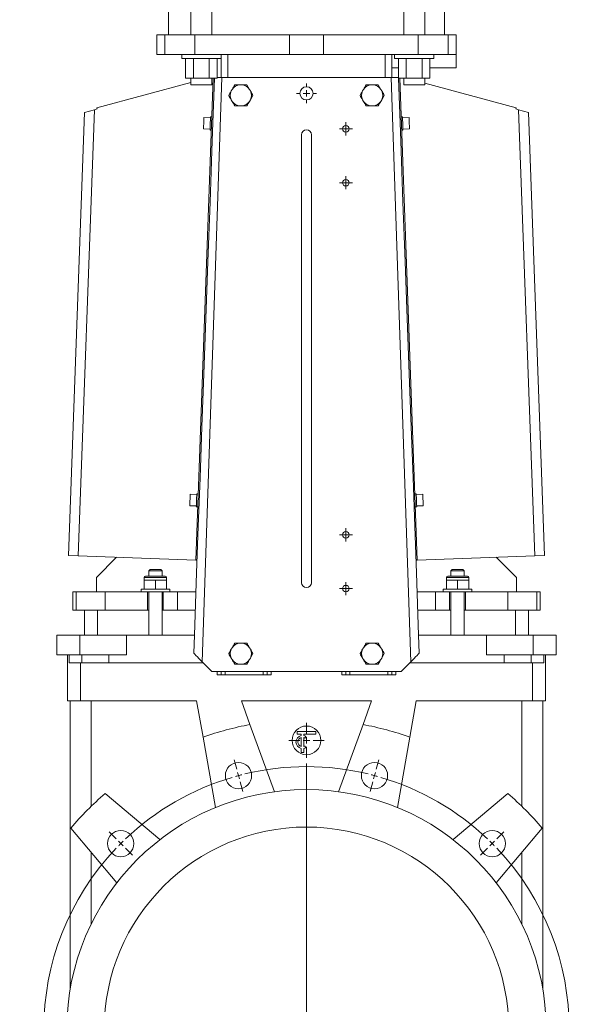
# Model space of a CAD drawing. Header units: millimetres. Extents: x -315 to 438, y 0 to 1758.
# Tile 2 of 4: x -315 to 122, y 598 to 1347. Entities that reach past the tile are written whole.
import ezdxf

# ---------------------------------------------------------------- set-up
doc = ezdxf.new("R2010")
doc.units = ezdxf.units.MM

# ---------------------------------------------------------------- blocks, each defined once
blk = doc.blocks.new('SW_CENTERMARKSYMBOL_0')
at = {"color": 0, "linetype": 'Continuous', "lineweight": 0}
for p, q in [((88.36, 56.59), (86.42, 63.84)), ((141.42, -136.42), (141.42, 61.08)), ((194.48, 56.59), (196.42, 63.84)), ((89.66, 51.76), (89.01, 54.18)), ((193.19, 51.76), (193.83, 54.18)), ((89.66, 51.76), (90.3, 49.35)), ((90.95, 46.93), (92.89, 39.69)), ((191.89, 46.93), (189.95, 39.69)), ((193.19, 51.76), (192.54, 49.35)), ((-3.54, 3.54), (-8.84, 8.84)), ((286.38, 3.54), (291.68, 8.84)), ((0, 0), (-1.77, 1.77)), ((0, 0), (1.77, -1.77)), ((282.84, 0), (281.07, -1.77)), ((282.84, 0), (284.61, 1.77)), ((3.54, -3.54), (8.84, -8.84)), ((279.31, -3.54), (274, -8.84)), ((136.42, -141.42), (-61.08, -141.42)), ((141.42, -141.42), (138.92, -141.42)), ((141.42, -141.42), (141.42, -138.92)), ((141.42, -141.42), (141.42, -143.92)), ((141.42, -141.42), (143.92, -141.42)), ((146.42, -141.42), (343.92, -141.42)), ((141.42, -146.42), (141.42, -343.92)), ((3.54, -279.31), (8.84, -274)), ((279.31, -279.31), (274, -274)), ((0, -282.84), (-1.77, -284.61)), ((0, -282.84), (1.77, -281.07)), ((282.84, -282.84), (281.07, -281.07)), ((282.84, -282.84), (284.61, -284.61)), ((-3.54, -286.38), (-8.84, -291.68)), ((286.38, -286.38), (291.68, -291.68)), ((90.95, -329.78), (92.89, -322.53)), ((191.89, -329.78), (189.95, -322.53)), ((89.66, -334.61), (89.01, -337.02)), ((89.66, -334.61), (90.3, -332.19)), ((193.19, -334.61), (192.54, -332.19)), ((193.19, -334.61), (193.83, -337.02)), ((88.36, -339.44), (86.42, -346.68)), ((194.48, -339.44), (196.42, -346.68))]:
    blk.add_line(p, q, dxfattribs=at)
for start, end in [(76.43239, 103.56761), (106.43239, 133.56761), (105, 105.7162), (104.2838, 105), (75, 75.7162), (74.2838, 75), (46.43239, 73.56761), (135, 135.7162), (134.2838, 135), (45, 45.7162), (44.2838, 45), (136.43239, 223.56761), (316.43239, 43.56761), (224.2838, 225), (225, 225.7162), (314.2838, 315), (315, 315.7162), (226.43239, 253.56761), (286.43239, 313.56761), (254.2838, 255), (255, 255.7162), (256.43239, 283.56761), (284.2838, 285), (285, 285.7162)]:
    blk.add_arc((141.42, -141.42), 200, start, end, dxfattribs=at)
blk = doc.blocks.new('SW_CENTERMARKSYMBOL_1')
at = {"color": 0, "linetype": 'Continuous', "lineweight": 0}
for p, q in [((-2.5, 0), (-5, 0)), ((0, 0), (-2.5, 0)), ((0, 2.5), (0, 5)), ((0, 0), (0, 2.5)), ((0, 0), (0, -2.5)), ((0, 0), (2.5, 0)), ((2.5, 0), (5, 0)), ((0, -2.5), (0, -5))]:
    blk.add_line(p, q, dxfattribs=at)
blk = doc.blocks.new('SW_CENTERMARKSYMBOL_2')
at = {"color": 0, "linetype": 'Continuous', "lineweight": 0}
for p, q in [((-2.5, 0), (-5, 0)), ((0, 0), (-2.5, 0)), ((0, 2.5), (0, 5)), ((0, 0), (0, 2.5)), ((0, 0), (0, -2.5)), ((0, 0), (2.5, 0)), ((2.5, 0), (5, 0)), ((0, -2.5), (0, -5))]:
    blk.add_line(p, q, dxfattribs=at)
blk = doc.blocks.new('SW_CENTERMARKSYMBOL_3')
at = {"color": 0, "linetype": 'Continuous', "lineweight": 0}
for p, q in [((-2.5, 0), (-5, 0)), ((0, 0), (-2.5, 0)), ((0, 2.5), (0, 5)), ((0, 0), (0, 2.5)), ((0, 0), (0, -2.5)), ((0, 0), (2.5, 0)), ((2.5, 0), (5, 0)), ((0, -2.5), (0, -5))]:
    blk.add_line(p, q, dxfattribs=at)
blk = doc.blocks.new('SW_CENTERMARKSYMBOL_4')
at = {"color": 0, "linetype": 'Continuous', "lineweight": 0}
for p, q in [((0, 5), (0, 7.5)), ((-5, 0), (-7.5, 0)), ((0, 0), (-2.5, 0)), ((0, 0), (0, 2.5)), ((0, 0), (0, -2.5)), ((0, 0), (2.5, 0)), ((5, 0), (7.5, 0)), ((0, -5), (0, -7.5))]:
    blk.add_line(p, q, dxfattribs=at)
blk = doc.blocks.new('SW_CENTERMARKSYMBOL_5')
at = {"color": 0, "linetype": 'Continuous', "lineweight": 0}
for p, q in [((-2.5, 0), (-5, 0)), ((0, 0), (-2.5, 0)), ((0, 2.5), (0, 5)), ((0, 0), (0, 2.5)), ((0, 0), (0, -2.5)), ((0, 0), (2.5, 0)), ((2.5, 0), (5, 0)), ((0, -2.5), (0, -5))]:
    blk.add_line(p, q, dxfattribs=at)
blk = doc.blocks.new('SW_CENTERMARKSYMBOL_6')
at = {"color": 0, "linetype": 'Continuous', "lineweight": 0}
for p, q in [((0, 5), (0, 13.4)), ((-5, 0), (-13.4, 0)), ((0, 0), (-2.5, 0)), ((0, 0), (0, 2.5)), ((0, 0), (0, -2.5)), ((0, 0), (2.5, 0)), ((5, 0), (13.4, 0)), ((0, -5), (0, -13.4))]:
    blk.add_line(p, q, dxfattribs=at)

msp = doc.modelspace()

# ---------------------------------------------------------------- linework, layer by layer
at = {"color": 7, "linetype": 'Continuous', "lineweight": 15}
for p, q in [((-201.8, 1714.85), (-201.8, 1335.85)), ((-184.8, 1714.85), (-184.8, 1335.85)), ((-168.8, 1335.85), (-168.8, 1714.85)), ((-22.8, 1714.85), (-22.8, 1335.85)), ((-6.8, 1335.85), (-6.8, 1714.85)), ((8.2, 1335.85), (8.2, 1714.85)), ((-210.8, 1335.85), (-210.8, 1320.85)), ((-210.8, 1335.85), (-204.6, 1335.85)), ((-204.6, 1335.85), (-204.6, 1320.85)), ((-204.6, 1335.85), (-181.84, 1335.85)), ((-181.84, 1335.85), (-181.84, 1320.85)), ((-181.84, 1335.85), (-109.8, 1335.85)), ((-109.8, 1335.85), (-109.8, 1320.85)), ((-109.8, 1335.85), (-83.8, 1335.85)), ((-83.8, 1335.85), (-83.8, 1320.85)), ((-83.8, 1335.85), (-11.76, 1335.85)), ((-11.76, 1335.85), (-11.76, 1320.85)), ((-11.76, 1335.85), (11, 1335.85)), ((11, 1335.85), (11, 1320.85)), ((11, 1335.85), (17.2, 1335.85)), ((17.2, 1335.85), (17.2, 1320.85)), ((-210.8, 1320.85), (-204.6, 1320.85)), ((-204.6, 1320.85), (-181.84, 1320.85)), ((-191.8, 1320.85), (-191.8, 1317.85)), ((-181.84, 1320.85), (-109.8, 1320.85)), ((-161.8, 1317.85), (-161.8, 1320.85)), ((-161.8, 1320.85), (-161.8, 1303.35)), ((-156.8, 1320.85), (-156.8, 1303.35)), ((-109.8, 1320.85), (-83.8, 1320.85)), ((-83.8, 1320.85), (-11.76, 1320.85)), ((-36.8, 1320.85), (-36.8, 1303.35)), ((-31.8, 1320.85), (-31.8, 1303.35)), ((-29.8, 1320.85), (-29.8, 1317.85)), ((-11.76, 1320.85), (11, 1320.85)), ((0.2, 1317.85), (0.2, 1320.85)), ((11, 1320.85), (17.2, 1320.85)), ((17.2, 1320.85), (17.2, 1310.85)), ((-161.8, 1317.85), (-191.8, 1317.85)), ((-188.8, 1303.05), (-188.8, 1317.85)), ((-182.8, 1303.05), (-182.8, 1317.85)), ((-170.8, 1303.05), (-170.8, 1317.85)), ((-164.8, 1303.05), (-164.8, 1317.85)), ((0.2, 1317.85), (-29.8, 1317.85)), ((-26.8, 1303.05), (-26.8, 1317.85)), ((-20.8, 1303.05), (-20.8, 1317.85)), ((-8.8, 1303.05), (-8.8, 1317.85)), ((-2.8, 1303.05), (-2.8, 1317.85)), ((-31.8, 1310.85), (-26.8, 1310.85)), ((-2.8, 1310.85), (17.2, 1310.85)), ((-184.8, 1299.7), (-256.43, 1280.45)), ((-182.8, 1303.05), (-188.8, 1303.05)), ((-184.8, 1303.05), (-184.8, 1297.85)), ((-168.8, 1297.85), (-184.8, 1297.85)), ((-170.8, 1303.05), (-182.8, 1303.05)), ((-181.16, 936.13), (-167.81, 1303.05)), ((-161.16, 1303.35), (-176.16, 858.71)), ((-164.8, 1303.05), (-170.8, 1303.05)), ((-168.8, 1297.85), (-168.8, 1303.05)), ((-164.8, 1303.35), (-161.16, 1303.35)), ((-161.16, 1303.35), (-96.8, 1303.35)), ((-146.16, 1297.85), (-147.44, 1297.85)), ((-140.19, 1294.4), (-142.18, 1297.85)), ((-96.8, 1303.35), (-32.43, 1303.35)), ((-46.16, 1297.85), (-47.44, 1297.85)), ((-40.19, 1294.4), (-42.18, 1297.85)), ((-17.43, 858.71), (-32.43, 1303.35)), ((-32.43, 1303.35), (-26.8, 1303.35)), ((-20.8, 1303.05), (-26.8, 1303.05)), ((-12.43, 936.13), (-25.79, 1303.05)), ((-22.8, 1303.05), (-22.8, 1297.85)), ((-6.8, 1297.85), (-22.8, 1297.85)), ((-8.8, 1303.05), (-20.8, 1303.05)), ((-2.8, 1303.05), (-8.8, 1303.05)), ((-6.8, 1297.85), (-6.8, 1303.05)), ((-6.8, 1299.16), (62.83, 1280.45)), ((-153.41, 1294.4), (-154.05, 1293.29)), ((-139.55, 1293.29), (-140.19, 1294.4)), ((-139.55, 1286.4), (-137.56, 1289.85)), ((-53.41, 1294.4), (-54.05, 1293.29)), ((-39.55, 1293.29), (-40.19, 1294.4)), ((-39.55, 1286.4), (-37.56, 1289.85)), ((-154.05, 1286.4), (-153.41, 1285.29)), ((-147.44, 1281.84), (-146.16, 1281.84)), ((-140.19, 1285.29), (-139.55, 1286.4)), ((-54.05, 1286.4), (-53.41, 1285.29)), ((-47.44, 1281.84), (-46.16, 1281.84)), ((-40.19, 1285.29), (-39.55, 1286.4)), ((-278.01, 939.65), (-265.74, 1276.91)), ((-270.52, 939.38), (-258.16, 1278.94)), ((-265.74, 1276.91), (-258.16, 1278.94)), ((-256.17, 1279.48), (-258.16, 1278.94)), ((-256.43, 1280.45), (-256.17, 1279.48)), ((62.83, 1280.45), (62.57, 1279.48)), ((62.57, 1279.48), (64.56, 1278.94)), ((76.92, 939.38), (64.56, 1278.94)), ((64.56, 1278.94), (72.14, 1276.91)), ((84.42, 939.65), (72.14, 1276.91)), ((-169.91, 1272.8), (-174.91, 1272.98)), ((-168.89, 1273.4), (-169.89, 1273.44)), ((-23.71, 1273.44), (-24.71, 1273.4)), ((-18.69, 1272.98), (-23.69, 1272.8)), ((-175.23, 1264.27), (-170.23, 1264.08)), ((-170.25, 1263.44), (-169.25, 1263.41)), ((-100.55, 918.85), (-100.55, 1259.85)), ((-93.05, 1259.85), (-93.05, 918.85)), ((-24.34, 1263.41), (-23.34, 1263.44)), ((-23.37, 1264.08), (-18.37, 1264.27)), ((-180.35, 985.99), (-185.35, 986.17)), ((-179.33, 986.59), (-180.33, 986.63)), ((-13.27, 986.63), (-14.27, 986.59)), ((-8.25, 986.17), (-13.25, 985.99)), ((-185.66, 977.46), (-180.67, 977.27)), ((-180.69, 976.63), (-179.69, 976.6)), ((-13.91, 976.6), (-12.91, 976.63)), ((-12.93, 977.27), (-7.93, 977.46)), ((-270.52, 939.38), (-278.01, 939.65)), ((-181.16, 936.13), (-270.52, 939.38)), ((-241.33, 938.31), (-256.8, 922.85)), ((-12.43, 936.13), (76.92, 939.38)), ((63.2, 922.85), (47.73, 938.31)), ((76.92, 939.38), (84.42, 939.65)), ((-180.16, 936.09), (-181.16, 936.13)), ((-13.43, 936.09), (-12.43, 936.13)), ((-256.8, 911.85), (-256.8, 922.85)), ((-220.3, 922.85), (-220.3, 920.85)), ((-219.3, 923.85), (-211.8, 923.85)), ((-215.8, 928.85), (-216.8, 927.85)), ((-216.8, 927.85), (-216.8, 923.85)), ((-211.8, 927.85), (-216.8, 927.85)), ((-215.8, 928.85), (-211.8, 928.85)), ((-211.8, 928.85), (-207.8, 928.85)), ((-206.8, 927.85), (-211.8, 927.85)), ((-211.8, 923.85), (-204.3, 923.85)), ((-206.8, 927.85), (-207.8, 928.85)), ((-206.8, 923.85), (-206.8, 927.85)), ((-203.3, 920.85), (-203.3, 922.85)), ((-180.52, 926.35), (-182.12, 878.85)), ((-13.08, 926.35), (-11.48, 878.85)), ((9.7, 922.85), (9.7, 920.85)), ((10.7, 923.85), (18.2, 923.85)), ((14.2, 928.85), (13.2, 927.85)), ((13.2, 927.85), (13.2, 923.85)), ((18.2, 927.85), (13.2, 927.85)), ((14.2, 928.85), (18.2, 928.85)), ((18.2, 928.85), (22.2, 928.85)), ((23.2, 927.85), (18.2, 927.85)), ((18.2, 923.85), (25.7, 923.85)), ((23.2, 927.85), (22.2, 928.85)), ((23.2, 923.85), (23.2, 927.85)), ((26.7, 920.85), (26.7, 922.85)), ((63.2, 911.85), (63.2, 922.85)), ((-220.3, 920.85), (-220.3, 913.85)), ((-220.3, 920.85), (-216.05, 920.85)), ((-216.05, 920.85), (-211.8, 920.85)), ((-211.8, 920.85), (-211.8, 913.85)), ((-211.8, 920.85), (-207.55, 920.85)), ((-207.55, 920.85), (-203.3, 920.85)), ((-203.3, 920.85), (-203.3, 913.85)), ((9.7, 920.85), (9.7, 913.85)), ((13.95, 920.85), (9.7, 920.85)), ((18.2, 920.85), (13.95, 920.85)), ((18.2, 920.85), (18.2, 913.85)), ((22.45, 920.85), (18.2, 920.85)), ((26.7, 920.85), (22.45, 920.85)), ((26.7, 920.85), (26.7, 913.85)), ((-274.8, 911.85), (-274.8, 897.85)), ((-274.8, 911.85), (-272.09, 911.85)), ((-272.09, 911.85), (-272.09, 897.85)), ((-272.09, 911.85), (-250.1, 911.85)), ((-250.1, 911.85), (-250.1, 897.85)), ((-250.1, 911.85), (-217.8, 911.85)), ((-222.8, 913.85), (-222.8, 911.85)), ((-222.8, 913.85), (-200.8, 913.85)), ((-217.8, 911.85), (-217.8, 897.85)), ((-217.8, 911.85), (-205.8, 911.85)), ((-216.8, 911.85), (-216.8, 878.85)), ((-206.8, 878.85), (-206.8, 911.85)), ((-205.8, 911.85), (-205.8, 897.85)), ((-205.8, 911.85), (-195.11, 911.85)), ((-200.8, 911.85), (-200.8, 913.85)), ((-195.11, 911.85), (-195.11, 897.85)), ((-195.11, 911.85), (-181.01, 911.85)), ((-12.59, 911.85), (1.52, 911.85)), ((1.52, 911.85), (1.52, 897.85)), ((1.52, 911.85), (12.2, 911.85)), ((7.2, 913.85), (7.2, 911.85)), ((29.2, 913.85), (7.2, 913.85)), ((12.2, 911.85), (12.2, 897.85)), ((24.2, 911.85), (12.2, 911.85)), ((13.2, 911.85), (13.2, 878.85)), ((23.2, 878.85), (23.2, 911.85)), ((24.2, 911.85), (56.5, 911.85)), ((24.2, 911.85), (24.2, 897.85)), ((29.2, 911.85), (29.2, 913.85)), ((56.5, 911.85), (56.5, 897.85)), ((56.5, 911.85), (78.49, 911.85)), ((78.49, 911.85), (78.49, 897.85)), ((78.49, 911.85), (81.2, 911.85)), ((81.2, 897.85), (81.2, 911.85)), ((-274.8, 897.85), (-272.09, 897.85)), ((-272.09, 897.85), (-250.1, 897.85)), ((-265.8, 897.85), (-265.8, 878.85)), ((-255.8, 897.85), (-255.8, 878.85)), ((-250.1, 897.85), (-217.8, 897.85)), ((-217.8, 897.85), (-216.8, 897.85)), ((-206.8, 897.85), (-205.8, 897.85)), ((-205.8, 897.85), (-195.11, 897.85)), ((-195.11, 897.85), (-181.48, 897.85)), ((-12.12, 897.85), (1.52, 897.85)), ((1.52, 897.85), (12.2, 897.85)), ((12.2, 897.85), (13.2, 897.85)), ((23.2, 897.85), (24.2, 897.85)), ((24.2, 897.85), (56.5, 897.85)), ((56.5, 897.85), (78.49, 897.85)), ((62.2, 897.85), (62.2, 878.85)), ((72.2, 897.85), (72.2, 878.85)), ((78.49, 897.85), (81.2, 897.85)), ((-286.8, 863.85), (-286.8, 878.85)), ((-286.8, 878.85), (-269.32, 878.85)), ((-269.32, 863.85), (-269.32, 878.85)), ((-269.32, 878.85), (-233.8, 878.85)), ((-233.8, 863.85), (-233.8, 878.85)), ((-233.8, 878.85), (-182.12, 878.85)), ((-182.12, 878.85), (-182.58, 865.13)), ((-11.48, 878.85), (-11.01, 865.13)), ((-11.48, 878.85), (40.2, 878.85)), ((40.2, 863.85), (40.2, 878.85)), ((40.2, 878.85), (75.72, 878.85)), ((75.72, 863.85), (75.72, 878.85)), ((75.72, 878.85), (93.2, 878.85)), ((93.2, 863.85), (93.2, 878.85)), ((-146.16, 872.85), (-147.44, 872.85)), ((-46.16, 872.85), (-47.44, 872.85)), ((-286.8, 863.85), (-269.32, 863.85)), ((-278.8, 828.85), (-278.8, 863.85)), ((-277.39, 857.85), (-277.39, 863.85)), ((-269.32, 863.85), (-269.16, 863.85)), ((-267.88, 863.85), (-269.16, 863.85)), ((-267.88, 857.85), (-267.88, 863.85)), ((-247.4, 863.85), (-267.88, 863.85)), ((-233.8, 863.85), (-247.4, 863.85)), ((-247.4, 857.85), (-247.4, 863.85)), ((-153.41, 869.4), (-154.05, 868.29)), ((-139.55, 868.29), (-140.19, 869.4)), ((-139.55, 861.4), (-137.56, 864.85)), ((-53.41, 869.4), (-54.05, 868.29)), ((-39.55, 868.29), (-40.19, 869.4)), ((-39.55, 861.4), (-37.56, 864.85)), ((53.8, 863.85), (40.2, 863.85)), ((53.8, 857.85), (53.8, 863.85)), ((74.28, 863.85), (53.8, 863.85)), ((74.28, 857.85), (74.28, 863.85)), ((75.56, 863.85), (74.28, 863.85)), ((75.56, 863.85), (75.72, 863.85)), ((75.72, 863.85), (93.2, 863.85)), ((83.79, 863.85), (83.79, 857.85)), ((85.2, 828.85), (85.2, 863.85)), ((-267.88, 857.85), (-277.39, 857.85)), ((-268.8, 828.85), (-268.8, 857.85)), ((-247.4, 857.85), (-267.88, 857.85)), ((-175.3, 857.85), (-247.4, 857.85)), ((-168.8, 851.35), (-176.16, 858.71)), ((-154.05, 861.4), (-153.41, 860.29)), ((-147.44, 856.84), (-146.16, 856.84)), ((-140.19, 860.29), (-139.55, 861.4)), ((-54.05, 861.4), (-53.41, 860.29)), ((-47.44, 856.84), (-46.16, 856.84)), ((-40.19, 860.29), (-39.55, 861.4)), ((-17.43, 858.71), (-24.8, 851.35)), ((53.8, 857.85), (-18.3, 857.85)), ((74.28, 857.85), (53.8, 857.85)), ((83.79, 857.85), (74.28, 857.85)), ((75.2, 828.85), (75.2, 857.85)), ((-168.8, 851.35), (-24.8, 851.35)), ((-161.8, 848.85), (-164.8, 848.85)), ((-161.8, 848.85), (-161.8, 851.35)), ((-158.8, 848.85), (-161.8, 848.85)), ((-158.8, 848.85), (-158.8, 851.35)), ((-129.8, 848.85), (-158.8, 848.85)), ((-129.8, 848.85), (-129.8, 851.35)), ((-126.8, 848.85), (-129.8, 848.85)), ((-126.8, 848.85), (-126.8, 851.35)), ((-123.8, 848.85), (-126.8, 848.85)), ((-66.8, 848.85), (-69.8, 848.85)), ((-66.8, 848.85), (-66.8, 851.35)), ((-63.8, 848.85), (-66.8, 848.85)), ((-63.8, 848.85), (-63.8, 851.35)), ((-34.8, 848.85), (-63.8, 848.85)), ((-34.8, 848.85), (-34.8, 851.35)), ((-31.8, 848.85), (-34.8, 848.85)), ((-31.8, 848.85), (-31.8, 851.35)), ((-28.8, 848.85), (-31.8, 848.85)), ((-268.8, 828.85), (-278.8, 828.85)), ((-276.8, 608.95), (-276.8, 828.85)), ((-180.42, 828.85), (-268.8, 828.85)), ((-260.8, 748.55), (-260.8, 828.85)), ((-180.42, 828.85), (-175.56, 801.31)), ((-47.24, 828.85), (-146.36, 828.85)), ((-139.82, 810.89), (-146.36, 828.85)), ((-47.24, 828.85), (-53.77, 810.89)), ((-18.04, 801.31), (-13.18, 828.85)), ((75.2, 828.85), (-13.18, 828.85)), ((67.2, 748.55), (67.2, 828.85)), ((85.2, 828.85), (75.2, 828.85)), ((83.2, 608.95), (83.2, 828.85)), ((-121.19, 759.71), (-139.82, 810.89)), ((-53.77, 810.89), (-72.4, 759.71)), ((-103.8, 803.58), (-103.8, 805.58)), ((-103.8, 805.58), (-89.8, 805.58)), ((-100.8, 803.58), (-103.8, 803.58)), ((-100.8, 802.48), (-100.8, 803.58)), ((-89.8, 803.58), (-98.8, 803.58)), ((-98.8, 802.48), (-98.8, 803.58)), ((-89.8, 805.58), (-89.8, 803.58)), ((-175.56, 801.31), (-166.1, 747.67)), ((-100.8, 794.22), (-100.8, 800.93)), ((-98.8, 794.22), (-98.8, 800.93)), ((-97.3, 801.91), (-98.05, 800.61)), ((-97.3, 793.25), (-98.05, 794.55)), ((-27.49, 747.67), (-18.04, 801.31)), ((-100.8, 789.58), (-100.8, 792.68)), ((-100.8, 789.58), (-98.8, 789.58)), ((-98.8, 789.58), (-98.8, 792.68)), ((-208.36, 723.28), (-250.08, 758.29)), ((56.48, 758.29), (14.76, 723.28)), ((-276.24, 732.13), (-241.23, 690.4)), ((47.64, 690.4), (82.65, 732.13)), ((-260.8, 658.91), (-260.8, 713.72)), ((67.2, 658.91), (67.2, 713.72))]:
    msp.add_line(p, q, dxfattribs=at)
at = {"color": 8, "linetype": 'Continuous', "lineweight": 15}
for p, q in [((-211.8, 922.85), (-220.3, 922.85)), ((-203.3, 922.85), (-211.8, 922.85)), ((18.2, 922.85), (9.7, 922.85)), ((26.7, 922.85), (18.2, 922.85)), ((-164.8, 848.85), (-164.8, 851.35)), ((-123.8, 848.85), (-123.8, 851.35)), ((-69.8, 848.85), (-69.8, 851.35)), ((-28.8, 848.85), (-28.8, 851.35))]:
    msp.add_line(p, q, dxfattribs=at)
at = {"color": 7, "linetype": 'Continuous', "lineweight": 15, "flags": 128}
for points in [[(-180.52, 926.35), (-179.23, 961.72), (-177.88, 998.79), (-176.47, 1037.53), (-175, 1077.9), (-173.47, 1119.89), (-171.89, 1163.45), (-170.25, 1208.57), (-168.55, 1255.22), (-166.81, 1303.05)], [(-26.79, 1303.05), (-25.05, 1255.22), (-23.35, 1208.57), (-21.71, 1163.45), (-20.12, 1119.89), (-18.59, 1077.9), (-17.12, 1037.53), (-15.71, 998.79), (-14.37, 961.72), (-13.08, 926.35)], [(-174.91, 1272.98), (-174.91, 1272.8), (-174.93, 1272.29), (-174.96, 1271.48), (-175, 1270.43), (-175.04, 1269.24), (-175.09, 1268), (-175.13, 1266.81), (-175.17, 1265.77), (-175.2, 1264.96), (-175.22, 1264.44), (-175.23, 1264.27), (-175.23, 1264.27)], [(-169.89, 1273.44), (-169.89, 1273.25), (-169.91, 1272.71), (-169.95, 1271.85), (-169.99, 1270.74), (-170.03, 1269.46), (-170.08, 1268.1), (-170.13, 1266.77), (-170.17, 1265.56), (-170.21, 1264.57), (-170.24, 1263.86), (-170.25, 1263.49), (-170.25, 1263.44)], [(-23.71, 1273.44), (-23.7, 1273.25), (-23.68, 1272.71), (-23.65, 1271.85), (-23.61, 1270.74), (-23.56, 1269.46), (-23.51, 1268.1), (-23.47, 1266.77), (-23.42, 1265.56), (-23.39, 1264.57), (-23.36, 1263.86), (-23.35, 1263.49), (-23.34, 1263.44)], [(-18.69, 1272.98), (-18.68, 1272.8), (-18.66, 1272.29), (-18.63, 1271.48), (-18.6, 1270.43), (-18.55, 1269.24), (-18.51, 1268), (-18.46, 1266.81), (-18.43, 1265.77), (-18.4, 1264.96), (-18.38, 1264.44), (-18.37, 1264.27), (-18.37, 1264.27)], [(-185.35, 986.17), (-185.35, 985.99), (-185.37, 985.48), (-185.4, 984.67), (-185.44, 983.62), (-185.48, 982.43), (-185.53, 981.19), (-185.57, 980), (-185.61, 978.96), (-185.64, 978.15), (-185.66, 977.63), (-185.66, 977.46), (-185.66, 977.46)], [(-180.33, 986.63), (-180.33, 986.44), (-180.35, 985.9), (-180.38, 985.04), (-180.42, 983.93), (-180.47, 982.65), (-180.52, 981.29), (-180.57, 979.96), (-180.61, 978.75), (-180.65, 977.76), (-180.67, 977.05), (-180.69, 976.68), (-180.69, 976.63)], [(-13.27, 986.63), (-13.26, 986.44), (-13.24, 985.9), (-13.21, 985.04), (-13.17, 983.93), (-13.13, 982.65), (-13.08, 981.29), (-13.03, 979.96), (-12.98, 978.75), (-12.95, 977.76), (-12.92, 977.05), (-12.91, 976.68), (-12.91, 976.63)], [(-8.25, 986.17), (-8.24, 985.99), (-8.23, 985.48), (-8.2, 984.67), (-8.16, 983.62), (-8.11, 982.43), (-8.07, 981.19), (-8.03, 980), (-7.99, 978.96), (-7.96, 978.15), (-7.94, 977.63), (-7.93, 977.46), (-7.93, 977.46)], [(-176.16, 858.71), (-177.47, 860.02), (-178.73, 861.28), (-179.91, 862.46), (-180.97, 863.52), (-181.87, 864.42), (-182.58, 865.13)], [(-11.01, 865.13), (-11.73, 864.42), (-12.63, 863.52), (-13.69, 862.46), (-14.86, 861.28), (-16.13, 860.02), (-17.43, 858.71)]]:
    msp.add_lwpolyline(points, dxfattribs=at)
at = {"color": 7, "linetype": 'Continuous', "lineweight": 15}
for centre, radius in [((-96.8, 1291.35), 5), ((-66.8, 1264.35), 2.5), ((-66.8, 1223.35), 2.5), ((-66.8, 955.35), 2.5), ((-66.8, 914.35), 2.5), ((-96.8, 798.85), 10.9), ((-148.56, 772.03), 10), ((-45.03, 772.03), 10), ((-96.8, 578.85), 182.5), ((-96.8, 578.85), 154), ((-238.22, 720.27), 10), ((44.62, 720.27), 10)]:
    msp.add_circle(centre, radius, dxfattribs=at)
for centre, radius, start, end in [((-146.8, 1289.85), 8.03, 94.56713, 145.43287), ((-146.8, 1289.85), 8.03, 34.56713, 85.43287), ((-46.8, 1289.85), 8.03, 94.56713, 145.43287), ((-46.8, 1289.85), 8.03, 34.56713, 85.43287), ((-146.8, 1289.85), 8.03, 154.56713, 205.43287), ((-146.8, 1289.85), 8.03, 334.56713, 25.43287), ((-46.8, 1289.85), 8.03, 154.56713, 205.43287), ((-46.8, 1289.85), 8.03, 334.56713, 25.43287), ((-146.8, 1289.85), 8.03, 214.56713, 265.43287), ((-146.8, 1289.85), 8.03, 274.56713, 325.43287), ((-46.8, 1289.85), 8.03, 214.56713, 265.43287), ((-46.8, 1289.85), 8.03, 274.56713, 325.43287), ((-96.8, 1259.85), 3.75, 0, 180), ((-219.3, 922.85), 1, 90, 180), ((-204.3, 922.85), 1, 0, 90), ((10.7, 922.85), 1, 90, 180), ((25.7, 922.85), 1, 0, 90), ((-96.8, 918.85), 3.75, 180, 0), ((-146.8, 864.85), 8.03, 94.56713, 145.43287), ((-146.8, 864.85), 8.03, 34.56713, 85.43287), ((-46.8, 864.85), 8.03, 94.56713, 145.43287), ((-46.8, 864.85), 8.03, 34.56713, 85.43287), ((-146.8, 864.85), 8.03, 154.56713, 205.43287), ((-146.8, 864.85), 8.03, 334.56713, 25.43287), ((-46.8, 864.85), 8.03, 154.56713, 205.43287), ((-46.8, 864.85), 8.03, 334.56713, 25.43287), ((-146.8, 864.85), 8.03, 214.56713, 265.43287), ((-146.8, 864.85), 8.03, 274.56713, 325.43287), ((-46.8, 864.85), 8.03, 214.56713, 265.43287), ((-46.8, 864.85), 8.03, 274.56713, 325.43287), ((-96.8, 578.85), 236, 100.50398, 109.49602), ((-96.8, 578.85), 236, 70.50398, 79.49602), ((-99.8, 797.58), 5, 101.53696, 258.46304), ((-99.8, 797.58), 5, 60, 78.46304), ((-99.8, 797.58), 3.5, 106.60155, 253.39845), ((-99.8, 797.58), 3.5, 60, 73.39845), ((-99.8, 797.58), 3.5, 286.60155, 300), ((-99.8, 797.58), 5, 281.53696, 300), ((-96.8, 578.85), 236, 130.50398, 139.49602), ((-96.8, 578.85), 236, 40.50398, 49.49602)]:
    msp.add_arc(centre, radius, start, end, dxfattribs=at)
for points, knots in [([(-151.42, 1297.85), (-151.75, 1297.27), (-152.4, 1296.14), (-153.08, 1294.97), (-153.41, 1294.4)], [0, 0, 0, 0, 0.508428, 1, 1, 1, 1]), ([(-151.42, 1297.85), (-150.77, 1297.85), (-150.12, 1297.85), (-148.79, 1297.85), (-148.11, 1297.85), (-147.44, 1297.85)], [0, 0, 0, 0, 0.5, 0.5, 1, 1, 1, 1]), ([(-146.16, 1297.85), (-145.49, 1297.85), (-144.82, 1297.85), (-143.49, 1297.85), (-142.83, 1297.85), (-142.18, 1297.85)], [0, 0, 0, 0, 0.5, 0.5, 1, 1, 1, 1]), ([(-51.42, 1297.85), (-51.75, 1297.27), (-52.4, 1296.14), (-53.08, 1294.97), (-53.41, 1294.4)], [0, 0, 0, 0, 0.508428, 1, 1, 1, 1]), ([(-51.42, 1297.85), (-50.77, 1297.85), (-50.12, 1297.85), (-48.79, 1297.85), (-48.11, 1297.85), (-47.44, 1297.85)], [0, 0, 0, 0, 0.5, 0.5, 1, 1, 1, 1]), ([(-46.16, 1297.85), (-45.49, 1297.85), (-44.82, 1297.85), (-43.49, 1297.85), (-42.83, 1297.85), (-42.18, 1297.85)], [0, 0, 0, 0, 0.5, 0.5, 1, 1, 1, 1]), ([(-154.05, 1293.29), (-154.41, 1292.66), (-155.09, 1291.49), (-155.74, 1290.36), (-156.04, 1289.85)], [0, 0, 0, 0, 0.5441729, 1, 1, 1, 1]), ([(-156.04, 1289.85), (-155.41, 1288.76), (-154.75, 1287.62), (-154.08, 1286.45), (-154.05, 1286.4)], [0, 0, 0, 0, 0.955495, 1, 1, 1, 1]), ([(-137.56, 1289.85), (-138.05, 1290.7), (-138.71, 1291.84), (-139.38, 1293.01), (-139.55, 1293.29)], [0, 0, 0, 0, 0.755224, 1, 1, 1, 1]), ([(-54.05, 1293.29), (-54.41, 1292.66), (-55.09, 1291.49), (-55.74, 1290.36), (-56.04, 1289.85)], [0, 0, 0, 0, 0.544173, 1, 1, 1, 1]), ([(-56.04, 1289.85), (-55.41, 1288.76), (-54.75, 1287.62), (-54.08, 1286.45), (-54.05, 1286.4)], [0, 0, 0, 0, 0.955495, 1, 1, 1, 1]), ([(-37.56, 1289.85), (-38.05, 1290.7), (-38.71, 1291.84), (-39.38, 1293.01), (-39.55, 1293.29)], [0, 0, 0, 0, 0.755224, 1, 1, 1, 1]), ([(-153.41, 1285.29), (-153.07, 1284.7), (-152.73, 1284.12), (-152.07, 1282.97), (-151.74, 1282.4), (-151.42, 1281.84)], [0, 0, 0, 0, 0.5, 0.5, 1, 1, 1, 1]), ([(-151.42, 1281.84), (-150.77, 1281.84), (-150.12, 1281.84), (-148.79, 1281.84), (-148.11, 1281.84), (-147.44, 1281.84)], [0, 0, 0, 0, 0.5, 0.5, 1, 1, 1, 1]), ([(-146.16, 1281.84), (-145.49, 1281.84), (-144.82, 1281.84), (-143.49, 1281.84), (-142.83, 1281.84), (-142.18, 1281.84)], [0, 0, 0, 0, 0.5, 0.5, 1, 1, 1, 1]), ([(-142.18, 1281.84), (-141.86, 1282.4), (-141.53, 1282.97), (-140.87, 1284.11), (-140.53, 1284.7), (-140.19, 1285.29)], [0, 0, 0, 0, 0.5, 0.5, 1, 1, 1, 1]), ([(-53.41, 1285.29), (-53.07, 1284.7), (-52.73, 1284.12), (-52.07, 1282.97), (-51.74, 1282.4), (-51.42, 1281.84)], [0, 0, 0, 0, 0.5, 0.5, 1, 1, 1, 1]), ([(-51.42, 1281.84), (-50.77, 1281.84), (-50.12, 1281.84), (-48.79, 1281.84), (-48.11, 1281.84), (-47.44, 1281.84)], [0, 0, 0, 0, 0.5, 0.5, 1, 1, 1, 1]), ([(-46.16, 1281.84), (-45.49, 1281.84), (-44.82, 1281.84), (-43.49, 1281.84), (-42.83, 1281.84), (-42.18, 1281.84)], [0, 0, 0, 0, 0.5, 0.5, 1, 1, 1, 1]), ([(-42.18, 1281.84), (-41.86, 1282.4), (-41.53, 1282.97), (-40.87, 1284.11), (-40.53, 1284.7), (-40.19, 1285.29)], [0, 0, 0, 0, 0.5, 0.5, 1, 1, 1, 1]), ([(-153.41, 869.4), (-153.07, 869.98), (-152.74, 870.56), (-152.07, 871.72), (-151.74, 872.29), (-151.42, 872.85)], [0, 0, 0, 0, 0.5, 0.5, 1, 1, 1, 1]), ([(-147.44, 872.85), (-147.82, 872.85), (-149.17, 872.85), (-150.48, 872.85), (-151.42, 872.85)], [0, 0, 0, 0, 0.285394, 1, 1, 1, 1]), ([(-142.18, 872.85), (-142.43, 872.85), (-143.73, 872.85), (-145.08, 872.85), (-146.16, 872.85)], [0, 0, 0, 0, 0.196722, 1, 1, 1, 1]), ([(-53.41, 869.4), (-53.07, 869.98), (-52.74, 870.56), (-52.07, 871.72), (-51.74, 872.29), (-51.42, 872.85)], [0, 0, 0, 0, 0.5, 0.5, 1, 1, 1, 1]), ([(-47.44, 872.85), (-47.82, 872.85), (-49.17, 872.85), (-50.48, 872.85), (-51.42, 872.85)], [0, 0, 0, 0, 0.285394, 1, 1, 1, 1]), ([(-42.18, 872.85), (-42.43, 872.85), (-43.73, 872.85), (-45.08, 872.85), (-46.16, 872.85)], [0, 0, 0, 0, 0.196723, 1, 1, 1, 1]), ([(-156.04, 864.85), (-155.71, 865.41), (-155.38, 865.98), (-154.72, 867.13), (-154.38, 867.71), (-154.05, 868.29)], [0, 0, 0, 0, 0.5, 0.5, 1, 1, 1, 1]), ([(-156.04, 864.85), (-155.41, 863.76), (-154.75, 862.62), (-154.08, 861.45), (-154.05, 861.4)], [0, 0, 0, 0, 0.955495, 1, 1, 1, 1]), ([(-137.56, 864.85), (-137.88, 865.4), (-138.21, 865.97), (-138.87, 867.12), (-139.21, 867.7), (-139.55, 868.29)], [0, 0, 0, 0, 0.5, 0.5, 1, 1, 1, 1]), ([(-56.04, 864.85), (-55.71, 865.41), (-55.38, 865.98), (-54.72, 867.13), (-54.38, 867.71), (-54.05, 868.29)], [0, 0, 0, 0, 0.5, 0.5, 1, 1, 1, 1]), ([(-56.04, 864.85), (-55.41, 863.76), (-54.75, 862.62), (-54.08, 861.45), (-54.05, 861.4)], [0, 0, 0, 0, 0.955495, 1, 1, 1, 1]), ([(-37.56, 864.85), (-37.88, 865.4), (-38.21, 865.97), (-38.87, 867.12), (-39.21, 867.7), (-39.55, 868.29)], [0, 0, 0, 0, 0.5, 0.5, 1, 1, 1, 1]), ([(-153.41, 860.29), (-153.29, 860.08), (-152.62, 858.92), (-151.96, 857.78), (-151.42, 856.84)], [0, 0, 0, 0, 0.177835, 1, 1, 1, 1]), ([(-151.42, 856.84), (-150.43, 856.84), (-149.12, 856.84), (-147.77, 856.84), (-147.44, 856.84)], [0, 0, 0, 0, 0.754697, 1, 1, 1, 1]), ([(-146.16, 856.84), (-145.01, 856.84), (-143.67, 856.84), (-142.37, 856.84), (-142.18, 856.84)], [0, 0, 0, 0, 0.853798, 1, 1, 1, 1]), ([(-142.18, 856.84), (-141.68, 857.7), (-141.03, 858.84), (-140.35, 860.01), (-140.19, 860.29)], [0, 0, 0, 0, 0.755221, 1, 1, 1, 1]), ([(-53.41, 860.29), (-53.29, 860.08), (-52.62, 858.92), (-51.96, 857.78), (-51.42, 856.84)], [0, 0, 0, 0, 0.177835, 1, 1, 1, 1]), ([(-51.42, 856.84), (-50.43, 856.84), (-49.12, 856.84), (-47.77, 856.84), (-47.44, 856.84)], [0, 0, 0, 0, 0.754697, 1, 1, 1, 1]), ([(-46.16, 856.84), (-45.01, 856.84), (-43.67, 856.84), (-42.37, 856.84), (-42.18, 856.84)], [0, 0, 0, 0, 0.853797, 1, 1, 1, 1]), ([(-42.18, 856.84), (-41.68, 857.7), (-41.03, 858.84), (-40.35, 860.01), (-40.19, 860.29)], [0, 0, 0, 0, 0.755221, 1, 1, 1, 1])]:
    msp.add_open_spline(points, degree=3, knots=knots, dxfattribs=at)
for points in [[(-140.19, 869.4), (-140.87, 870.58), (-141.53, 871.72), (-142.18, 872.85)], [(-40.19, 869.4), (-40.87, 870.58), (-41.53, 871.72), (-42.18, 872.85)]]:
    msp.add_open_spline(points, degree=3, dxfattribs=at)

# ---------------------------------------------------------------- block references
at = {"color": 7, "linetype": 'Continuous', "lineweight": 0}
for name, p in [('SW_CENTERMARKSYMBOL_4', (-96.8, 1291.35)), ('SW_CENTERMARKSYMBOL_1', (-66.8, 1264.35)), ('SW_CENTERMARKSYMBOL_5', (-66.8, 1223.35)), ('SW_CENTERMARKSYMBOL_2', (-66.8, 955.35)), ('SW_CENTERMARKSYMBOL_3', (-66.8, 914.35)), ('SW_CENTERMARKSYMBOL_6', (-96.8, 798.85)), ('SW_CENTERMARKSYMBOL_0', (-238.22, 720.27))]:
    msp.add_blockref(name, p, dxfattribs=at)

doc.saveas('drawing.dxf')
